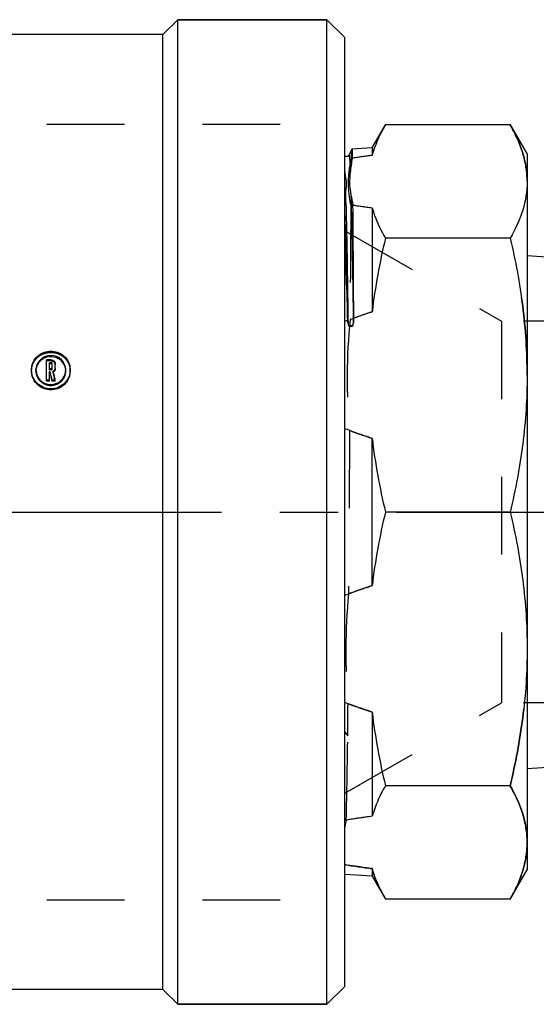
# Model space of a CAD drawing. Header units: millimetres. Extents: x 415 to 585, y 459 to 541.
# Tile 2 of 10: x 501 to 544, y 459 to 541. Entities that reach past the tile are written whole.
import ezdxf

# ---------------------------------------------------------------- set-up
doc = ezdxf.new("R2010")
doc.units = ezdxf.units.MM
doc.header["$LTSCALE"] = 65.185185
doc.linetypes.add('CENTER', pattern=[0.6, 0.375, -0.075, 0.075, -0.075])
doc.linetypes.add('HIDDEN', pattern=[0.2, 0.1, -0.1])
for name, color, linetype in [('ACHSEN_S', 7, 'CONTINUOUS'), ('FASEN', 7, 'CONTINUOUS'), ('KOERPER', 7, 'CONTINUOUS'), ('KONST.EL_MIT_GEO', 7, 'CONTINUOUS')]:
    doc.layers.add(name, color=color, linetype=linetype)

msp = doc.modelspace()

# ---------------------------------------------------------------- linework, layer by layer
at = {"layer": 'ACHSEN_S', "color": 2, "linetype": 'CENTER'}
msp.add_line((414.869, 500), (585.131, 500), dxfattribs=at)
at = {"layer": 'FASEN', "color": 7, "linetype": 'Continuous'}
for p, q in [((513.869, 541.25), (526.369, 541.25)), ((526.369, 458.75), (526.369, 541.25)), ((527.869, 539.75), (526.369, 541.25)), ((527.869, 460.25), (527.869, 539.75)), ((527.869, 460.25), (526.369, 458.75)), ((513.869, 458.75), (526.369, 458.75))]:
    msp.add_line(p, q, dxfattribs=at)
at = {"layer": 'KOERPER', "color": 7, "linetype": 'Continuous'}
for p, q in [((513.869, 541.25), (512.619, 540)), ((513.869, 458.75), (513.869, 541.25)), ((526.369, 541.25), (513.869, 541.25)), ((512.619, 540), (435.119, 540)), ((512.619, 460), (512.619, 540)), ((512.619, 460), (435.119, 460)), ((513.869, 458.75), (512.619, 460)), ((526.369, 458.75), (513.869, 458.75))]:
    msp.add_line(p, q, dxfattribs=at)
at = {"layer": 'KONST.EL_MIT_GEO', "color": 8, "linetype": 'HIDDEN'}
for p, q in [((489.869, 532.5), (527.869, 532.5)), ((527.869, 467.501), (527.869, 532.499)), ((527.886, 528.558), (527.889, 528.476)), ((527.869, 523.572), (541.011, 515.984)), ((562.401, 515.984), (541.011, 515.984)), ((541.011, 515.984), (541.011, 484.016)), ((503.281, 512.655), (502.866, 512.655)), ((503.281, 512.655), (503.281, 512.75)), ((501.616, 511.814), (501.616, 511.903)), ((501.992, 511.814), (501.992, 511.903)), ((503.116, 511.916), (503.116, 512.005)), ((503.281, 511.916), (503.116, 511.916)), ((503.193, 511.675), (503.193, 511.763)), ((503.229, 511.519), (503.193, 511.675)), ((503.265, 511.362), (503.229, 511.519)), ((503.281, 511.916), (503.281, 512.005)), ((503.366, 511.998), (503.366, 512.088)), ((503.441, 511.714), (503.441, 511.802)), ((503.612, 510.97), (503.441, 511.714)), ((503.616, 511.998), (503.616, 512.088)), ((504.492, 511.814), (504.492, 511.903)), ((504.869, 511.814), (504.869, 511.903)), ((503.283, 511.284), (503.265, 511.362)), ((503.301, 511.205), (503.283, 511.284)), ((503.355, 510.97), (503.301, 511.205)), ((528.262, 506.832), (528.192, 493.142)), ((527.869, 476.428), (541.011, 484.016)), ((562.401, 484.016), (541.011, 484.016)), ((527.869, 481.551), (528.125, 481.247)), ((489.869, 467.5), (527.869, 467.5))]:
    msp.add_line(p, q, dxfattribs=at)
at = {"layer": 'KONST.EL_MIT_GEO', "color": 7, "linetype": 'Continuous'}
for p, q in [((530.165, 530.514), (531.277, 532.439)), ((541.727, 532.439), (531.277, 532.439)), ((541.727, 532.439), (543.152, 529.97)), ((530.165, 530.514), (528.47, 530.401)), ((530.165, 530.514), (530.165, 529.883)), ((528.468, 530.4), (528.208, 529.899)), ((528.468, 530.4), (528.47, 530.401)), ((543.152, 529.97), (543.152, 470.03)), ((527.966, 525.941), (527.967, 525.91)), ((527.967, 525.91), (527.968, 525.835)), ((530.165, 525.494), (530.165, 516.767)), ((541.727, 522.938), (531.277, 522.938)), ((543.152, 521.485), (544.749, 521.379)), ((528.167, 515.62), (528.569, 515.62)), ((502.866, 510.97), (502.866, 512.75)), ((503.281, 512.75), (502.866, 512.75)), ((503.116, 512.005), (503.116, 512.508)), ((503.281, 512.508), (503.116, 512.508)), ((503.281, 512.415), (503.116, 512.415)), ((503.281, 512.415), (503.281, 512.508)), ((503.366, 512.088), (503.366, 512.426)), ((503.616, 512.088), (503.616, 512.426)), ((503.281, 512.005), (503.116, 512.005)), ((503.116, 510.97), (503.116, 511.763)), ((503.193, 511.763), (503.116, 511.763)), ((503.193, 511.675), (503.116, 511.675)), ((503.247, 511.526), (503.193, 511.763)), ((503.283, 511.368), (503.247, 511.526)), ((503.46, 511.719), (503.441, 511.802)), ((503.497, 511.553), (503.46, 511.719)), ((503.516, 511.469), (503.497, 511.553)), ((503.116, 511.052), (502.866, 511.052)), ((503.116, 510.97), (502.866, 510.97)), ((503.301, 511.289), (503.283, 511.368)), ((503.319, 511.21), (503.301, 511.289)), ((503.355, 511.052), (503.319, 511.21)), ((503.355, 510.97), (503.355, 511.052)), ((503.612, 511.052), (503.355, 511.052)), ((503.612, 510.97), (503.355, 510.97)), ((503.535, 511.386), (503.516, 511.469)), ((503.593, 511.136), (503.535, 511.386)), ((503.612, 511.052), (503.593, 511.136)), ((503.612, 510.97), (503.612, 511.052)), ((530.165, 493.829), (530.165, 506.171)), ((541.727, 500), (531.277, 500)), ((530.165, 483.233), (530.165, 474.506)), ((543.152, 478.515), (545.294, 478.658)), ((541.727, 477.062), (531.277, 477.062)), ((530.165, 469.486), (527.869, 469.639)), ((530.165, 470.117), (530.165, 469.486)), ((530.165, 469.486), (531.277, 467.561)), ((541.727, 467.561), (543.152, 470.03)), ((541.727, 467.561), (531.277, 467.561))]:
    msp.add_line(p, q, dxfattribs=at)
msp.add_lwpolyline([(528.208, 529.899), (528.205, 529.894), (528.193, 529.876), (528.176, 529.854), (528.148, 529.828), (528.102, 529.799), (528.041, 529.778), (527.978, 529.774), (527.915, 529.788), (527.869, 529.81)], dxfattribs=at)
at = {"layer": 'KONST.EL_MIT_GEO', "color": 8, "linetype": 'HIDDEN'}
for centre, radius, start, end in [((544.501, 423.507), 107.338, 97.67501, 98.608), ((477.309, 526.496), 50.619, 2.33536, 2.76238), ((519.133, 527.215), 8.846, 8.19171, 9.06108), ((519.054, 527.308), 8.925, 350.96502, 351.69415), ((3896.528, 496.591), 3368.271, 179.504003, 179.667727), ((544.414, 631.252), 106.713, 261.36037, 262.32692), ((545.779, 468.765), 50.477, 108.01845, 110.24308), ((577.666, 511.206), 49.597, 174.30839, 185.05956), ((503.134, 511.815), 1.518, 180.02818, 191.91296), ((503.171, 511.814), 1.179, 177.86778, 180.00513), ((503.285, 512.013), 0.337, 297.53212, 304.4672), ((503.314, 511.814), 1.178, 359.99475, 2.14137), ((503.35, 511.815), 1.518, 348.07964, 359.97167), ((545.692, 553.918), 50.209, 249.68684, 251.98575), ((545.574, 446.43), 49.841, 108.00822, 110.41003), ((578.09, 488.265), 50.135, 174.41798, 184.94985), ((545.488, 530.38), 49.574, 249.51896, 251.99636), ((-328.432, 493.331), 856.642, 358.719714, 359.191759), ((544.405, 368.933), 106.529, 97.68177, 98.8606), ((537.073, 471.918), 9.357, 165.9413, 169.63504), ((543.072, 566.519), 97.262, 261.00724, 262.37446)]:
    msp.add_arc(centre, radius, start, end, dxfattribs=at)
at = {"layer": 'KONST.EL_MIT_GEO', "color": 7, "linetype": 'Continuous'}
for centre, radius, start, end in [((544.616, 422.682), 108.171, 97.67747, 98.56626), ((539.224, 527.31), 9.417, 160.53537, 164.1417), ((537.219, 527.753), 8.918, 167.74252, 175.35012), ((519.263, 527.279), 8.714, 351.68403, 355.39838), ((231.903, 518.698), 296.152, 1.40143, 1.52521), ((537.488, 527.894), 9.192, 188.21844, 193.66106), ((-1941.619, 503.112), 2470.278, 0.304465, 0.524457), ((544.704, 633.317), 108.799, 261.46492, 262.32077), ((546.3, 467.228), 52.101, 108.04049, 109.83138), ((542.028, 479.034), 39.544, 110.59524, 110.98034), ((475.828, 510.165), 52.62, 6.14264, 6.42359), ((533.145, 516.331), 5.029, 186.12116, 188.1302), ((523.611, 516.2), 4.992, 353.33147, 355.34932), ((579.97, 511.595), 51.555, 174.83223, 175.32701), ((503.241, 511.719), 1.295, 105.74928, 112.26192), ((503.288, 512.418), 0.33, 38.8225, 50.69587), ((503.294, 512.423), 0.323, 31.14222, 38.78599), ((503.251, 511.737), 1.276, 63.07149, 67.6361), ((503.15, 511.902), 1.534, 168.16612, 179.98147), ((503.284, 512.1), 0.336, 297.71049, 304.3157), ((503.297, 512.001), 0.32, 320.26347, 338.55134), ((503.335, 511.902), 1.534, 0.01204, 11.81371), ((503.24, 511.956), 1.269, 248.25767, 249.48678), ((503.242, 511.967), 1.281, 249.55618, 292.65657), ((543.044, 378.314), 97.051, 97.6255, 98.99571), ((539.018, 472.628), 9.202, 195.83702, 197.67522), ((539.657, 472.836), 9.874, 197.69673, 201.17993)]:
    msp.add_arc(centre, radius, start, end, dxfattribs=at)
for points, knots in [([(531.277, 532.439), (531.183, 532.276), (530.828, 531.634), (530.526, 530.962), (530.345, 530.448)], [0, 0, 0, 0, 0.256888, 1, 1, 1, 1]), ([(541.727, 532.439), (542.157, 531.693), (542.873, 530.17), (543.152, 528.495), (543.152, 527.689)], [0, 0, 0, 0, 0.516604, 1, 1, 1, 1]), ([(528.208, 529.899), (528.209, 529.903), (528.215, 529.911), (528.227, 529.899), (528.232, 529.881), (528.24, 529.849), (528.247, 529.805), (528.258, 529.72), (528.271, 529.582), (528.286, 529.377), (528.301, 529.122), (528.316, 528.816), (528.325, 528.595), (528.33, 528.476)], [0, 0, 0, 0, 0.00765, 0.013947, 0.02743, 0.049448, 0.080242, 0.119877, 0.225707, 0.366905, 0.543293, 0.754476, 1, 1, 1, 1]), ([(528.47, 530.401), (528.474, 530.401), (528.474, 530.377), (528.48, 530.35), (528.483, 530.286), (528.488, 530.205), (528.492, 530.098), (528.498, 529.91), (528.502, 529.756), (528.504, 529.646)], [0, 0, 0, 0, 0.016351, 0.063414, 0.141692, 0.251228, 0.391986, 0.563819, 1, 1, 1, 1]), ([(527.949, 526.58), (527.975, 526.896), (528.086, 527.532), (527.934, 528.16), (527.889, 528.476)], [0, 0, 0, 0, 0.49856, 1, 1, 1, 1]), ([(528.33, 528.476), (528.305, 528.16), (528.194, 527.524), (528.345, 526.896), (528.391, 526.58)], [0, 0, 0, 0, 0.49856, 1, 1, 1, 1]), ([(543.152, 527.689), (543.152, 526.882), (542.873, 525.207), (542.157, 523.684), (541.727, 522.938)], [0, 0, 0, 0, 0.483396, 1, 1, 1, 1]), ([(528.391, 526.58), (528.432, 525.046), (528.502, 521.451), (528.557, 517.856), (528.587, 515.795)], [0, 0, 0, 0, 0.426828, 1, 1, 1, 1]), ([(527.968, 525.835), (527.97, 525.788), (527.974, 525.592), (527.979, 525.397), (527.982, 525.249)], [0, 0, 0, 0, 0.244179, 1, 1, 1, 1]), ([(528.117, 516.052), (528.097, 516.96), (528.026, 520.103), (527.945, 523.246), (527.869, 525.48)], [0, 0, 0, 0, 0.289103, 1, 1, 1, 1]), ([(527.982, 525.249), (527.997, 524.597), (528.062, 521.446), (528.11, 518.295), (528.146, 515.795)], [0, 0, 0, 0, 0.206725, 1, 1, 1, 1]), ([(530.165, 525.494), (530.227, 525.277), (530.514, 524.392), (530.924, 523.549), (531.277, 522.938)], [0, 0, 0, 0, 0.242141, 1, 1, 1, 1]), ([(541.727, 522.938), (542.176, 521.059), (542.896, 517.259), (543.152, 513.396), (543.152, 511.469)], [0, 0, 0, 0, 0.500562, 1, 1, 1, 1]), ([(501.649, 512.217), (501.686, 512.393), (501.825, 512.737), (502.317, 513.283), (503.241, 513.602), (504.167, 513.283), (504.66, 512.736), (504.799, 512.392), (504.836, 512.216)], [0, 0, 0, 0, 0.124516, 0.249706, 0.499703, 0.749834, 0.875817, 1, 1, 1, 1]), ([(504.492, 511.903), (504.492, 512.061), (504.426, 512.381), (504.058, 512.914), (503.246, 513.242), (502.433, 512.918), (502.06, 512.386), (501.992, 512.063), (501.992, 511.903)], [0, 0, 0, 0, 0.124446, 0.250061, 0.499159, 0.748351, 0.873544, 1, 1, 1, 1]), ([(502.751, 512.918), (502.684, 512.891), (502.432, 512.762), (502.226, 512.544), (502.128, 512.358)], [0, 0, 0, 0, 0.254117, 1, 1, 1, 1]), ([(503.366, 512.426), (503.366, 512.447), (503.347, 512.491), (503.302, 512.508), (503.281, 512.508)], [0, 0, 0, 0, 0.496528, 1, 1, 1, 1]), ([(504.869, 511.903), (504.869, 511.697), (504.783, 511.279), (504.42, 510.752), (503.878, 510.401), (503.241, 510.278), (502.605, 510.401), (502.064, 510.754), (501.701, 511.28), (501.616, 511.698), (501.616, 511.903)], [0, 0, 0, 0, 0.123053, 0.247783, 0.373673, 0.500078, 0.626778, 0.75252, 0.877235, 1, 1, 1, 1]), ([(504.836, 511.501), (504.763, 511.154), (504.343, 510.488), (503.242, 510.118), (502.142, 510.488), (501.722, 511.154), (501.649, 511.501)], [0, 0, 0, 0, 0.247367, 0.500007, 0.752692, 1, 1, 1, 1]), ([(502.127, 511.354), (502.228, 511.161), (502.44, 510.935), (502.701, 510.804), (502.769, 510.777)], [0, 0, 0, 0, 0.747101, 1, 1, 1, 1]), ([(503.736, 510.786), (503.802, 510.813), (504.055, 510.945), (504.26, 511.166), (504.358, 511.354)], [0, 0, 0, 0, 0.252854, 1, 1, 1, 1]), ([(543.152, 511.469), (543.152, 509.542), (542.896, 505.679), (542.176, 501.879), (541.727, 500)], [0, 0, 0, 0, 0.499438, 1, 1, 1, 1]), ([(541.727, 500), (542.176, 498.121), (542.896, 494.321), (543.152, 490.458), (543.152, 488.531)], [0, 0, 0, 0, 0.500562, 1, 1, 1, 1]), ([(543.152, 488.531), (543.152, 486.604), (542.896, 482.741), (542.176, 478.941), (541.727, 477.062)], [0, 0, 0, 0, 0.499438, 1, 1, 1, 1]), ([(531.277, 477.062), (531.157, 476.854), (530.711, 476.037), (530.353, 475.169), (530.165, 474.506)], [0, 0, 0, 0, 0.258772, 1, 1, 1, 1]), ([(541.727, 477.062), (542.157, 476.316), (542.873, 474.793), (543.152, 473.118), (543.152, 472.311)], [0, 0, 0, 0, 0.516604, 1, 1, 1, 1]), ([(543.152, 472.311), (543.152, 472.114), (543.121, 471.315), (542.964, 470.523), (542.789, 469.948)], [0, 0, 0, 0, 0.247277, 1, 1, 1, 1]), ([(530.165, 470.117), (529.972, 470.143), (529.206, 470.248), (528.441, 470.361), (527.869, 470.452)], [0, 0, 0, 0, 0.251526, 1, 1, 1, 1]), ([(542.789, 469.948), (542.727, 469.746), (542.444, 468.92), (542.057, 468.133), (541.727, 467.561)], [0, 0, 0, 0, 0.242541, 1, 1, 1, 1]), ([(530.45, 469.268), (530.506, 469.124), (530.747, 468.539), (531.038, 467.975), (531.277, 467.561)], [0, 0, 0, 0, 0.244393, 1, 1, 1, 1])]:
    msp.add_open_spline(points, degree=3, knots=knots, dxfattribs=at)
at = {"layer": 'KONST.EL_MIT_GEO', "color": 8, "linetype": 'HIDDEN'}
for points, knots in [([(543.152, 527.689), (543.152, 528.495), (542.873, 530.17), (542.157, 531.693), (541.727, 532.439)], [0, 0, 0, 0, 0.483396, 1, 1, 1, 1]), ([(527.869, 517.58), (527.882, 518.467), (527.909, 520.151), (527.951, 522.533), (527.993, 524.617), (528.034, 526.375), (528.07, 527.626), (528.1, 528.447), (528.121, 528.924), (528.142, 529.305), (528.16, 529.591), (528.183, 529.776), (528.194, 529.872), (528.208, 529.899)], [0, 0, 0, 0, 0.215814, 0.409917, 0.579726, 0.723028, 0.837956, 0.884307, 0.923042, 0.954048, 0.97723, 0.992541, 1, 1, 1, 1]), ([(528.435, 529.636), (528.438, 529.743), (528.444, 529.928), (528.447, 530.164), (528.462, 530.309), (528.459, 530.382), (528.468, 530.4)], [0, 0, 0, 0, 0.420367, 0.727731, 0.920993, 1, 1, 1, 1]), ([(528.383, 525.749), (528.247, 526.386), (528.109, 527.696), (528.283, 529.001), (528.435, 529.636)], [0, 0, 0, 0, 0.49936, 1, 1, 1, 1]), ([(543.152, 511.469), (543.152, 513.396), (542.896, 517.259), (542.176, 521.059), (541.727, 522.938)], [0, 0, 0, 0, 0.499438, 1, 1, 1, 1]), ([(528.167, 515.62), (528.224, 515.581), (528.368, 515.554), (528.513, 515.581), (528.569, 515.62)], [0, 0, 0, 0, 0.5, 1, 1, 1, 1]), ([(501.616, 511.814), (501.616, 512.018), (501.702, 512.433), (502.068, 512.953), (502.61, 513.295), (503.243, 513.414), (503.876, 513.295), (504.418, 512.951), (504.783, 512.432), (504.869, 512.017), (504.869, 511.814)], [0, 0, 0, 0, 0.123072, 0.247446, 0.37329, 0.499993, 0.626975, 0.75291, 0.877659, 1, 1, 1, 1]), ([(503.281, 512.655), (503.366, 512.655), (503.541, 512.59), (503.616, 512.416), (503.616, 512.333)], [0, 0, 0, 0, 0.504912, 1, 1, 1, 1]), ([(503.366, 512.333), (503.366, 512.355), (503.347, 512.399), (503.302, 512.415), (503.281, 512.415)], [0, 0, 0, 0, 0.495208, 1, 1, 1, 1]), ([(501.992, 511.814), (501.992, 511.658), (502.059, 511.339), (502.425, 510.806), (503.241, 510.475), (504.057, 510.805), (504.426, 511.338), (504.492, 511.657), (504.492, 511.814)], [0, 0, 0, 0, 0.12322, 0.248996, 0.499593, 0.750191, 0.876263, 1, 1, 1, 1]), ([(503.281, 511.916), (503.303, 511.916), (503.347, 511.933), (503.366, 511.977), (503.366, 511.998)], [0, 0, 0, 0, 0.507431, 1, 1, 1, 1]), ([(541.727, 477.062), (542.176, 478.941), (542.896, 482.741), (543.152, 486.604), (543.152, 488.531)], [0, 0, 0, 0, 0.500562, 1, 1, 1, 1]), ([(528.125, 481.247), (528.126, 481.465), (528.132, 482.362), (528.138, 483.26), (528.142, 483.939)], [0, 0, 0, 0, 0.242778, 1, 1, 1, 1]), ([(543.152, 472.311), (543.152, 473.118), (542.873, 474.793), (542.157, 476.316), (541.727, 477.062)], [0, 0, 0, 0, 0.483396, 1, 1, 1, 1]), ([(541.727, 467.561), (542.157, 468.307), (542.873, 469.83), (543.152, 471.505), (543.152, 472.311)], [0, 0, 0, 0, 0.516604, 1, 1, 1, 1])]:
    msp.add_open_spline(points, degree=3, knots=knots, dxfattribs=at)
for points in [[(530.165, 529.883), (530.219, 530.073), (530.279, 530.261), (530.345, 530.448)], [(502.128, 512.358), (502.047, 512.206), (502, 512.031), (501.993, 511.858)], [(504.492, 511.858), (504.485, 512.03), (504.438, 512.205), (504.358, 512.357)], [(530.45, 469.268), (530.342, 469.547), (530.247, 469.83), (530.165, 470.117)]]:
    msp.add_open_spline(points, degree=3, dxfattribs=at)
at = {"layer": 'KONST.EL_MIT_GEO', "color": 7, "linetype": 'Continuous'}
for points in [[(531.277, 522.938), (530.791, 520.905), (530.409, 518.843), (530.165, 516.767)], [(503.736, 512.917), (503.475, 513.025), (503.162, 513.042), (502.89, 512.966)], [(503.281, 512.75), (503.358, 512.75), (503.438, 512.722), (503.497, 512.673)], [(503.57, 512.589), (503.599, 512.541), (503.616, 512.483), (503.616, 512.426)], [(504.358, 512.357), (504.243, 512.575), (504.048, 512.763), (503.828, 512.875)], [(501.992, 511.903), (501.992, 511.714), (502.04, 511.521), (502.127, 511.354)], [(503.281, 512.005), (503.291, 512.005), (503.301, 512.007), (503.311, 512.011)], [(503.311, 512.011), (503.341, 512.021), (503.366, 512.056), (503.366, 512.088)], [(503.558, 511.905), (503.535, 511.873), (503.506, 511.844), (503.474, 511.822)], [(503.542, 511.796), (503.523, 511.773), (503.5, 511.752), (503.475, 511.735)], [(503.616, 512.088), (503.616, 512.024), (503.595, 511.957), (503.558, 511.905)], [(503.616, 511.998), (503.616, 511.959), (503.608, 511.92), (503.594, 511.884)], [(504.358, 511.354), (504.444, 511.521), (504.492, 511.715), (504.492, 511.903)], [(530.165, 506.171), (529.394, 506.423), (528.627, 506.69), (527.869, 506.981)], [(530.165, 506.171), (530.409, 504.095), (530.791, 502.033), (531.277, 500)], [(531.277, 500), (530.791, 497.967), (530.409, 495.905), (530.165, 493.829)], [(527.869, 493.019), (528.627, 493.31), (529.394, 493.577), (530.165, 493.829)], [(530.165, 483.233), (529.394, 483.485), (528.627, 483.752), (527.869, 484.043)], [(530.165, 483.233), (530.409, 481.157), (530.791, 479.095), (531.277, 477.062)]]:
    msp.add_open_spline(points, degree=3, dxfattribs=at)

doc.saveas('drawing.dxf')
